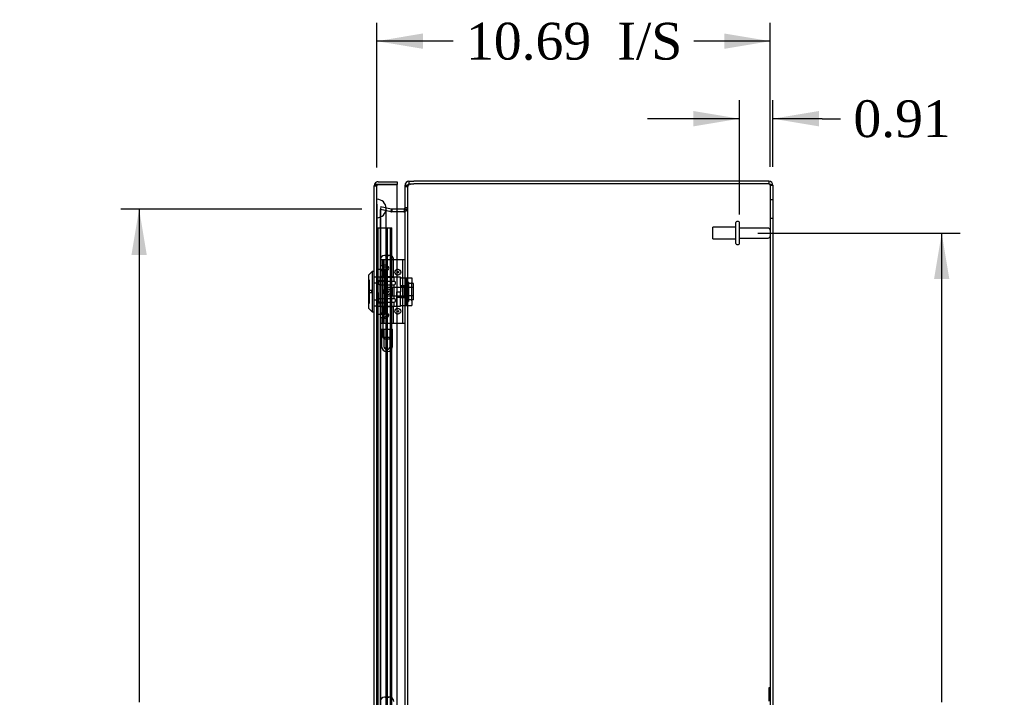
# Model space of a CAD drawing. Header units: inches. Extents: x 1 to 240, y -1 to 159.
# Tile 8 of 10: x 102 to 129, y 87 to 105. Entities that reach past the tile are written whole.
import ezdxf
from ezdxf.enums import TextEntityAlignment as Align
from ezdxf.lldxf.tags import DXFTag

# ---------------------------------------------------------------- set-up
doc = ezdxf.new("R2010")
doc.units = ezdxf.units.IN
doc.header["$MEASUREMENT"] = 0
for name, color, linetype in [('CAP02342', 7, 'Continuous'), ('COM52809', 7, 'Continuous'), ('COM53844', 7, 'Continuous'), ('COM54638', 7, 'Continuous'), ('COM70219', 7, 'Continuous'), ('Default', 7, 'Continuous'), ('HNG14573-1', 7, 'Continuous'), ('HNG14573-2', 7, 'Continuous'), ('LOK10000', 7, 'Continuous'), ('LOK10000CAM', 7, 'Continuous'), ('LOK10000NUT', 7, 'Continuous'), ('LOK10000SC', 7, 'Continuous'), ('PIN17645', 7, 'Continuous'), ('QLB20183', 7, 'Continuous'), ('QLB20254', 7, 'Continuous'), ('STD26098', 7, 'Continuous')]:
    doc.layers.add(name, color=color, linetype=linetype)
doc.styles.add('SEACAD_Times_New_Roman', font='times.ttf')
tags = doc.linetypes.add('HIDDEN2', pattern=[0.1875, 0.125, -0.0625]).pattern_tags.tags
tags[6:7] = [DXFTag(74, 4), DXFTag(75, 0), DXFTag(340, '0'), DXFTag(46, 0.0), DXFTag(50, 0.0), DXFTag(44, 0.0), DXFTag(45, 0.0)]
tags[4:5] = [DXFTag(74, 4), DXFTag(75, 0), DXFTag(340, '0'), DXFTag(46, 0.0), DXFTag(50, 0.0), DXFTag(44, 0.0), DXFTag(45, 0.0)]
doc.dimstyles.new('HAMMOND_(STH_-_240x160)', dxfattribs={"dimtxt": 1, "dimasz": 1.25, "dimexe": 0.5, "dimexo": 0.5, "dimgap": 0.25, "dimtad": 0, "dimtih": 1, "dimtoh": 1, "dimzin": 0, "dimdsep": 46, "dimtxsty": 'SEACAD_Times_New_Roman', "dimblk1": '_SE_FILLED', "dimblk2": '_SE_FILLED', "dimsah": 1, "dimcen": 0.5, "dimadec": 0, "dimazin": 0, "dimtfac": 0.8, "dimtofl": 0, "dimtmove": 0, "dimatfit": 3, "dimfxl": 1, "dimtolj": 1, "dimtzin": 0, "dimarcsym": 0})

# ---------------------------------------------------------------- blocks, each defined once
blk = doc.blocks.new('SE3')
at = {"layer": 'CAP02342', "color": 7, "linetype": 'HIDDEN2'}
for p, q in [((112.195, 96.71), (112.487, 96.71)), ((112.195, 96.71), (112.195, 96.237)), ((112.255, 96.71), (112.255, 96.237)), ((112.427, 96.237), (112.427, 96.71)), ((112.487, 96.237), (112.487, 96.71)), ((112.334, 96.158), (112.348, 96.158)), ((112.334, 96.098), (112.348, 96.098))]:
    blk.add_line(p, q, dxfattribs=at)
for centre, radius, start, end in [((112.334, 96.237), 0.139, 180, 270), ((112.334, 96.237), 0.079, 180, 270), ((112.334, 96.237), 0.079, 270, 275.0835), ((112.334, 96.237), 0.139, 270, 272.8866), ((112.348, 96.237), 0.079, 264.9165, 270), ((112.348, 96.237), 0.139, 267.1134, 270), ((112.348, 96.237), 0.079, 270, 0), ((112.348, 96.237), 0.139, 270, 0)]:
    blk.add_arc(centre, radius, start, end, dxfattribs=at)
at = {"layer": 'COM52809', "color": 7, "linetype": 'Continuous'}
for p, q in [((112.051, 100.639), (112.014, 100.665)), ((112.102, 100.639), (112.051, 100.639)), ((112.102, 100.711), (112.619, 100.711)), ((112.102, 100.639), (112.102, 100.639)), ((112.619, 100.711), (112.619, 100.639)), ((111.994, 70.85), (111.994, 100.603)), ((111.994, 100.603), (111.994, 100.603)), ((111.994, 100.603), (111.994, 100.603)), ((111.994, 100.603), (111.994, 100.603)), ((112.102, 100.639), (112.014, 100.639)), ((112.102, 100.639), (112.619, 100.639)), ((112.619, 100.639), (112.102, 100.639)), ((112.619, 70.814), (112.619, 100.639))]:
    blk.add_line(p, q, dxfattribs=at)
at = {"layer": 'COM52809', "color": 7, "linetype": 'HIDDEN2'}
for p, q in [((111.994, 100.603), (112.066, 100.603)), ((112.066, 100.603), (111.994, 100.603)), ((112.066, 70.85), (112.066, 100.603)), ((112.102, 100.639), (112.102, 100.638)), ((112.066, 98.121), (111.994, 98.121)), ((112.066, 97.957), (111.994, 97.957)), ((112.066, 97.495), (111.994, 97.495)), ((112.066, 97.33), (111.994, 97.33))]:
    blk.add_line(p, q, dxfattribs=at)
at = {"layer": 'COM52809', "color": 7, "linetype": 'Continuous'}
for start, end in [(144.4735, 179.7825), (90, 144.4735), (179.8992, 180)]:
    blk.add_arc((112.102, 100.603), 0.108, start, end, dxfattribs=at)
at = {"layer": 'COM52809', "color": 7, "linetype": 'HIDDEN2'}
for centre, start, end in [((112.102, 100.603), 90, 179.6975), ((112.102, 100.602), 90, 179.6975), ((112.102, 100.603), 179.6975, 180)]:
    blk.add_arc(centre, 0.036, start, end, dxfattribs=at)
for points, knots in [([(112.051, 100.639), (112.049, 100.633), (112.047, 100.628), (112.045, 100.62), (112.044, 100.617), (112.043, 100.613), (112.043, 100.611), (112.042, 100.608), (112.042, 100.607), (112.039, 100.605), (112.037, 100.604), (112.033, 100.604), (112.031, 100.604), (112.026, 100.603), (112.022, 100.603), (112.01, 100.603), (112.002, 100.603), (111.994, 100.603)], [0, 0, 0, 0, 0.25, 0.25, 0.375, 0.375, 0.4375, 0.4375, 0.5, 0.5, 0.5625, 0.5625, 0.625, 0.625, 0.75, 0.75, 1, 1, 1, 1]), ([(111.994, 100.603), (112, 100.603), (112.006, 100.603), (112.012, 100.603), (112.018, 100.603), (112.024, 100.603), (112.03, 100.603), (112.032, 100.604), (112.033, 100.604), (112.035, 100.604), (112.036, 100.604), (112.038, 100.604), (112.039, 100.605), (112.04, 100.605), (112.04, 100.606), (112.041, 100.606), (112.041, 100.607), (112.042, 100.607), (112.042, 100.608), (112.043, 100.611), (112.044, 100.614), (112.044, 100.617), (112.045, 100.62), (112.046, 100.623), (112.047, 100.626), (112.048, 100.63), (112.05, 100.634), (112.051, 100.639)], [0, 0, 0, 0, 0.186705, 0.186705, 0.186705, 0.38114, 0.38114, 0.38114, 0.429837, 0.429837, 0.429837, 0.479528, 0.479528, 0.479528, 0.504062, 0.504062, 0.504062, 0.535578, 0.535578, 0.535578, 0.673413, 0.673413, 0.673413, 0.81014, 0.81014, 0.81014, 1, 1, 1, 1])]:
    blk.add_open_spline(points, degree=3, knots=knots, dxfattribs=at)
at = {"layer": 'COM52809', "color": 7, "linetype": 'Continuous'}
blk.add_open_spline([(112.014, 100.639), (112.008, 100.633), (112.003, 100.627), (111.996, 100.615), (111.994, 100.609), (111.994, 100.603)], degree=3, knots=[0, 0, 0, 0, 0.5, 0.5, 1, 1, 1, 1], dxfattribs=at)
at = {"layer": 'COM53844', "color": 7, "linetype": 'HIDDEN2'}
for p, q in [((112.066, 99.464), (112.147, 99.464)), ((112.104, 71.964), (112.104, 99.464)), ((112.147, 99.464), (112.391, 99.464)), ((112.354, 71.964), (112.354, 99.464)), ((112.391, 99.464), (112.472, 99.464)), ((112.434, 71.964), (112.434, 99.464)), ((112.472, 71.964), (112.472, 99.464))]:
    blk.add_line(p, q, dxfattribs=at)
at = {"layer": 'COM54638', "color": 7, "linetype": 'Continuous'}
for p, q in [((112.939, 100.726), (113.068, 100.726)), ((112.939, 100.726), (112.939, 100.654)), ((112.939, 100.654), (113.068, 100.654)), ((122.723, 100.726), (113.068, 100.726)), ((122.723, 100.654), (113.068, 100.654)), ((122.723, 100.654), (113.068, 100.654)), ((122.723, 100.726), (122.723, 100.654)), ((112.831, 100.585), (112.831, 100.618)), ((112.831, 100.618), (112.883, 100.618)), ((112.831, 70.868), (112.831, 100.585)), ((122.831, 100.618), (122.831, 70.834)), ((112.619, 99.976), (112.795, 99.976)), ((112.619, 99.904), (112.795, 99.904)), ((112.795, 99.893), (112.619, 99.893)), ((112.803, 99.893), (112.795, 99.893)), ((112.803, 99.977), (112.816, 99.918))]:
    blk.add_line(p, q, dxfattribs=at)
at = {"layer": 'COM54638', "color": 7, "linetype": 'HIDDEN2'}
for p, q in [((112.831, 100.585), (112.903, 100.585)), ((112.883, 100.618), (112.903, 100.618)), ((112.903, 100.583), (112.903, 100.618)), ((112.903, 70.868), (112.903, 100.585)), ((122.759, 100.618), (122.831, 100.618)), ((122.759, 100.618), (122.759, 70.834)), ((122.831, 100.226), (122.759, 100.226)), ((112.177, 100.042), (112.161, 99.972)), ((112.161, 99.972), (112.441, 99.907)), ((112.441, 99.896), (112.161, 99.962)), ((112.161, 71.49), (112.161, 99.962)), ((112.177, 99.962), (112.161, 99.962)), ((112.177, 100.042), (112.457, 99.977)), ((112.457, 99.896), (112.177, 99.962)), ((112.177, 71.49), (112.177, 99.962)), ((112.457, 99.977), (112.441, 99.907)), ((112.441, 99.907), (112.465, 99.904)), ((112.457, 99.896), (112.441, 99.896)), ((112.465, 99.894), (112.441, 99.896)), ((112.441, 99.896), (112.465, 99.894)), ((112.457, 99.977), (112.465, 99.976)), ((112.465, 99.894), (112.457, 99.896)), ((112.465, 99.976), (112.472, 99.976)), ((112.465, 99.976), (112.465, 99.904)), ((112.465, 99.904), (112.472, 99.904)), ((112.472, 99.893), (112.465, 99.894)), ((112.472, 99.976), (112.472, 99.904)), ((112.472, 99.976), (112.619, 99.976)), ((112.472, 99.904), (112.619, 99.904)), ((112.619, 99.893), (112.472, 99.893)), ((112.803, 99.893), (112.819, 99.893)), ((112.816, 99.918), (112.819, 99.907)), ((112.831, 100.012), (112.903, 100.012)), ((112.831, 99.97), (112.903, 99.97)), ((122.759, 99.726), (122.831, 99.726))]:
    blk.add_line(p, q, dxfattribs=at)
at = {"layer": 'COM54638', "color": 7, "linetype": 'Continuous'}
for centre, radius, start, end in [((112.939, 100.618), 0.108, 90, 180), ((112.939, 100.618), 0.036, 90, 180), ((113.068, 100.272), 0.382, 90, 109.6817), ((122.723, 100.618), 0.108, 0, 90), ((122.723, 100.618), 0.036, 65.9775, 90), ((112.795, 100.012), 0.036, 270, 282.7679), ((112.795, 100.012), 0.108, 270, 277.9391), ((112.795, 100.012), 0.036, 282.7679, 360), ((112.69, 99.978), 0.142, 323.1558, 356.7199)]:
    blk.add_arc(centre, radius, start, end, dxfattribs=at)
at = {"layer": 'COM54638', "color": 7, "linetype": 'HIDDEN2'}
for centre, radius, start, end in [((122.723, 100.618), 0.036, 0, 65.9775), ((112.795, 100.012), 0.108, 277.9391, 282.7679), ((112.795, 100.012), 0.108, 282.7679, 360)]:
    blk.add_arc(centre, radius, start, end, dxfattribs=at)
at = {"layer": 'COM54638', "color": 7, "linetype": 'Continuous'}
for points, knots in [([(122.723, 100.654), (122.737, 100.651), (122.751, 100.648), (122.777, 100.642), (122.789, 100.639), (122.809, 100.633), (122.817, 100.63), (122.828, 100.624), (122.831, 100.621), (122.831, 100.618)], [0, 0, 0, 0, 0.25, 0.25, 0.5, 0.5, 0.75, 0.75, 1, 1, 1, 1]), ([(112.939, 100.632), (112.937, 100.631), (112.933, 100.63), (112.926, 100.629), (112.92, 100.628), (112.914, 100.626), (112.907, 100.625), (112.901, 100.624), (112.896, 100.622), (112.89, 100.621), (112.884, 100.619), (112.879, 100.618), (112.874, 100.616), (112.869, 100.614), (112.865, 100.613), (112.857, 100.61), (112.847, 100.605), (112.839, 100.6), (112.835, 100.595), (112.833, 100.592), (112.831, 100.588), (112.831, 100.586), (112.831, 100.585)], [0, 0, 0, 0, 0.037191, 0.074292, 0.1113, 0.148214, 0.185032, 0.22175, 0.258368, 0.294882, 0.331291, 0.367592, 0.403784, 0.439864, 0.475831, 0.511682, 0.636051, 0.758907, 0.819804, 0.880292, 0.94036, 1, 1, 1, 1])]:
    blk.add_open_spline(points, degree=3, knots=knots, dxfattribs=at)
at = {"layer": 'COM54638', "color": 7, "linetype": 'HIDDEN2'}
for points, knots in [([(122.723, 100.654), (122.732, 100.648), (122.742, 100.642), (122.755, 100.63), (122.759, 100.624), (122.759, 100.618)], [0, 0, 0, 0, 0.5, 0.5, 1, 1, 1, 1]), ([(112.939, 100.632), (112.934, 100.629), (112.929, 100.626), (112.92, 100.619), (112.916, 100.615), (112.91, 100.607), (112.907, 100.603), (112.904, 100.594), (112.903, 100.589), (112.903, 100.585)], [0, 0, 0, 0, 0.25, 0.25, 0.5, 0.5, 0.75, 0.75, 1, 1, 1, 1]), ([(112.903, 99.97), (112.903, 99.963), (112.901, 99.957), (112.893, 99.944), (112.887, 99.937), (112.872, 99.925), (112.863, 99.918), (112.842, 99.905), (112.831, 99.899), (112.819, 99.893)], [0, 0, 0, 0, 0.25, 0.25, 0.5, 0.5, 0.75, 0.75, 1, 1, 1, 1])]:
    blk.add_open_spline(points, degree=3, knots=knots, dxfattribs=at)
at = {"layer": 'COM70219', "color": 7, "linetype": 'HIDDEN2'}
for p, q in [((112.067, 99.737), (112.067, 100.236)), ((112.068, 100.236), (112.067, 100.236)), ((112.068, 99.737), (112.068, 100.236)), ((112.07, 99.987), (112.068, 100.236)), ((112.068, 99.738), (112.07, 99.987)), ((112.07, 99.737), (112.07, 99.987)), ((112.316, 99.737), (112.316, 99.987)), ((112.067, 99.738), (112.068, 99.738)), ((112.067, 71.715), (112.067, 99.737)), ((112.068, 71.715), (112.068, 99.737)), ((112.07, 71.715), (112.07, 99.737)), ((112.316, 71.715), (112.316, 99.737))]:
    blk.add_line(p, q, dxfattribs=at)
for start, end in [(0, 90), (270, 0)]:
    blk.add_arc((112.066, 99.987), 0.25, start, end, dxfattribs=at)
at = {"layer": 'HNG14573-1', "color": 7, "linetype": 'HIDDEN2'}
for p, q in [((112.279, 98.592), (112.163, 98.592)), ((112.163, 98.405), (112.163, 98.592)), ((112.22, 98.444), (112.22, 98.592)), ((112.228, 98.139), (112.228, 98.592)), ((112.264, 98.139), (112.264, 98.592)), ((112.455, 98.592), (112.279, 98.592)), ((112.475, 98.592), (112.455, 98.592)), ((112.462, 98.139), (112.462, 98.592)), ((112.753, 98.592), (112.475, 98.592)), ((112.519, 98.139), (112.519, 98.592)), ((112.831, 98.592), (112.753, 98.592)), ((112.774, 96.86), (112.774, 98.592)), ((112.163, 98.372), (112.163, 98.405)), ((112.163, 98.363), (112.163, 98.372)), ((112.163, 98.329), (112.163, 98.363)), ((112.163, 97.123), (112.163, 98.329)), ((112.22, 98.444), (112.22, 98.418)), ((112.22, 98.418), (112.22, 98.316)), ((112.22, 98.291), (112.22, 98.316)), ((112.22, 97.162), (112.22, 98.291)), ((112.279, 98.405), (112.354, 98.372)), ((112.354, 98.363), (112.279, 98.329)), ((112.349, 98.418), (112.292, 98.444)), ((112.349, 98.316), (112.292, 98.291)), ((112.22, 98.139), (112.163, 98.139)), ((112.22, 98.139), (112.228, 98.139)), ((112.228, 98.139), (112.519, 98.139)), ((112.22, 97.314), (112.163, 97.314)), ((112.228, 97.314), (112.22, 97.314)), ((112.22, 97.136), (112.22, 97.162)), ((112.228, 96.86), (112.228, 97.314)), ((112.519, 97.314), (112.228, 97.314)), ((112.264, 96.86), (112.264, 97.314)), ((112.292, 97.162), (112.349, 97.136)), ((112.462, 96.86), (112.462, 97.314)), ((112.519, 96.86), (112.519, 97.314)), ((112.163, 97.09), (112.163, 97.123)), ((112.163, 97.081), (112.163, 97.09)), ((112.163, 97.047), (112.163, 97.081)), ((112.163, 96.86), (112.163, 97.047)), ((112.22, 97.136), (112.22, 97.034)), ((112.22, 97.034), (112.22, 97.009)), ((112.22, 96.86), (112.22, 97.009)), ((112.279, 97.123), (112.354, 97.09)), ((112.354, 97.081), (112.279, 97.047)), ((112.292, 97.009), (112.349, 97.034)), ((112.279, 96.86), (112.163, 96.86)), ((112.455, 96.86), (112.279, 96.86)), ((112.475, 96.86), (112.455, 96.86)), ((112.753, 96.86), (112.475, 96.86)), ((112.831, 96.86), (112.753, 96.86))]:
    blk.add_line(p, q, dxfattribs=at)
for centre, radius in [((112.634, 98.257), 0.079), ((112.634, 98.257), 0.022), ((112.634, 97.195), 0.079), ((112.634, 97.195), 0.022)]:
    blk.add_circle(centre, radius, dxfattribs=at)
for centre, major_axis, ratio, start_param, end_param in [((112.313, 98.323), (0.147, -0.094), 0.323001, 2.000852, 3.344755), ((112.313, 98.411), (0.147, 0.094), 0.323001, 2.93843, 4.282333), ((112.313, 98.393), (0.0911, -0.0581), 0.323001, 2.000852, 3.344755), ((112.313, 98.342), (0.0911, 0.0581), 0.323001, 2.93843, 4.282333), ((112.292, 98.367), (-0.0978, 0), 0.638889, 2.181662, 4.101524), ((112.349, 98.367), (-0.00861, 0), 0.638889, 2.181662, 4.101524), ((112.313, 97.111), (0.0911, -0.0581), 0.323001, 2.000852, 3.344755), ((112.313, 97.041), (0.147, -0.094), 0.323001, 2.000852, 3.344755), ((112.313, 97.129), (0.147, 0.094), 0.323001, 2.93843, 4.282333), ((112.313, 97.06), (0.0911, 0.0581), 0.323001, 2.93843, 4.282333), ((112.292, 97.085), (-0.0978, 0), 0.638889, 2.181662, 4.101524), ((112.349, 97.085), (-0.00861, 0), 0.638889, 2.181662, 4.101524)]:
    blk.add_ellipse(centre, major_axis=major_axis, ratio=ratio, start_param=start_param, end_param=end_param, dxfattribs=at)
for centre, major_axis in [((112.364, 97.726), (0, -0.079)), ((112.368, 97.726), (0, 0.022))]:
    blk.add_ellipse(centre, major_axis=major_axis, ratio=0.97437, dxfattribs=at)
at = {"layer": 'HNG14573-2', "color": 7, "linetype": 'HIDDEN2'}
for p, q in [((112.113, 97.974), (112.113, 97.951)), ((112.142, 98.12), (112.54, 98.12)), ((112.142, 98.12), (112.142, 98.013)), ((112.142, 98.013), (112.54, 98.013)), ((112.221, 98.12), (112.221, 97.333)), ((112.461, 97.333), (112.461, 98.12)), ((112.54, 98.013), (112.54, 98.12)), ((112.568, 97.951), (112.568, 97.974)), ((112.142, 97.913), (112.54, 97.913)), ((112.142, 97.913), (112.142, 97.541)), ((112.54, 97.541), (112.54, 97.913)), ((112.113, 97.485), (112.113, 97.479)), ((112.142, 97.541), (112.54, 97.541)), ((112.142, 97.441), (112.54, 97.441)), ((112.142, 97.441), (112.142, 97.333)), ((112.54, 97.333), (112.54, 97.441)), ((112.568, 97.479), (112.568, 97.502))]:
    blk.add_line(p, q, dxfattribs=at)
for centre, start, end in [((112.153, 97.974), 106.7083, 180), ((112.528, 97.974), 0, 73.2917), ((112.153, 97.951), 180, 253.2917), ((112.528, 97.951), 286.7083, 0), ((112.153, 97.502), 106.7083, 180), ((112.153, 97.479), 180, 253.2917), ((112.528, 97.502), 0, 73.2917), ((112.528, 97.479), 286.7083, 0)]:
    blk.add_arc(centre, 0.04, start, end, dxfattribs=at)
at = {"layer": 'LOK10000', "color": 7, "linetype": 'Continuous'}
for p, q in [((111.934, 98.276), (111.834, 98.176)), ((111.934, 98.276), (111.934, 97.176)), ((111.994, 98.276), (111.934, 98.276)), ((111.834, 98.176), (111.834, 97.276)), ((111.834, 97.276), (111.934, 97.176)), ((111.934, 97.176), (111.994, 97.176))]:
    blk.add_line(p, q, dxfattribs=at)
at = {"layer": 'LOK10000', "color": 7, "linetype": 'HIDDEN2'}
for p, q in [((111.864, 98.038), (111.834, 98.038)), ((111.864, 97.413), (111.864, 98.038)), ((112.064, 98.121), (111.994, 98.121)), ((112.704, 98.118), (112.064, 98.118)), ((112.704, 98.118), (112.704, 98.101)), ((111.924, 97.756), (111.864, 97.756)), ((111.924, 97.696), (111.864, 97.696)), ((111.924, 97.756), (111.924, 97.696)), ((112.064, 97.957), (111.994, 97.957)), ((112.304, 97.842), (112.234, 97.726)), ((112.234, 97.726), (112.304, 97.61)), ((112.304, 97.842), (112.304, 97.61)), ((112.804, 97.842), (112.304, 97.842)), ((112.604, 97.333), (112.604, 97.726)), ((112.604, 97.726), (112.704, 97.726)), ((112.704, 97.892), (112.704, 97.726)), ((112.804, 97.883), (112.704, 97.883)), ((112.804, 97.883), (112.804, 97.568)), ((112.064, 97.495), (111.994, 97.495)), ((112.304, 97.61), (112.804, 97.61)), ((112.804, 97.568), (112.604, 97.568)), ((111.834, 97.413), (111.864, 97.413)), ((112.064, 97.33), (111.994, 97.33)), ((112.064, 97.333), (112.604, 97.333)), ((112.604, 97.333), (112.704, 97.333)), ((112.704, 97.333), (112.704, 97.351))]:
    blk.add_line(p, q, dxfattribs=at)
at = {"layer": 'LOK10000CAM', "color": 7, "linetype": 'HIDDEN2'}
for p, q in [((112.704, 98.101), (112.869, 98.101)), ((112.704, 97.892), (112.704, 98.101)), ((112.854, 97.351), (112.854, 98.101)), ((112.869, 97.976), (112.869, 98.101)), ((112.869, 98.101), (113.019, 98.101)), ((112.869, 97.476), (112.869, 97.976)), ((113.019, 98.101), (113.019, 97.976)), ((113.019, 97.476), (113.019, 97.976)), ((112.704, 97.883), (112.854, 97.883)), ((112.704, 97.351), (112.704, 97.726)), ((112.704, 97.568), (112.854, 97.568)), ((112.869, 97.351), (112.869, 97.476)), ((113.019, 97.476), (113.019, 97.351)), ((112.704, 97.351), (112.869, 97.351)), ((112.869, 97.351), (113.019, 97.351))]:
    blk.add_line(p, q, dxfattribs=at)
at = {"layer": 'LOK10000NUT', "color": 7, "linetype": 'HIDDEN2'}
for p, q in [((112.064, 98.032), (112.064, 98.338)), ((112.064, 98.338), (112.279, 98.338)), ((112.279, 98.032), (112.279, 98.338)), ((112.279, 98.118), (112.064, 98.118)), ((112.064, 97.42), (112.064, 98.032)), ((112.064, 98.032), (112.279, 98.032)), ((112.279, 97.42), (112.279, 98.032)), ((112.064, 97.114), (112.064, 97.42)), ((112.064, 97.42), (112.279, 97.42)), ((112.064, 97.333), (112.279, 97.333)), ((112.279, 97.114), (112.279, 97.42)), ((112.064, 97.114), (112.279, 97.114))]:
    blk.add_line(p, q, dxfattribs=at)
at = {"layer": 'LOK10000SC', "color": 7, "linetype": 'HIDDEN2'}
for p, q in [((112.924, 97.988), (112.854, 97.988)), ((112.924, 97.988), (112.924, 97.463)), ((112.479, 97.842), (112.479, 97.61)), ((112.854, 97.842), (112.479, 97.842)), ((113.061, 97.948), (112.924, 97.948)), ((113.061, 97.837), (112.924, 97.837)), ((113.061, 97.837), (113.061, 97.948)), ((113.061, 97.614), (113.061, 97.837)), ((112.479, 97.61), (112.854, 97.61)), ((112.854, 97.463), (112.924, 97.463)), ((113.061, 97.614), (112.924, 97.614)), ((113.061, 97.503), (112.924, 97.503)), ((113.061, 97.503), (113.061, 97.614))]:
    blk.add_line(p, q, dxfattribs=at)
at = {"layer": 'PIN17645', "color": 7, "linetype": 'HIDDEN2'}
for p, q in [((112.153, 98.592), (112.163, 98.592)), ((112.41, 98.711), (112.272, 98.711)), ((112.291, 98.709), (112.391, 98.709)), ((112.454, 96.492), (112.454, 98.592)), ((112.228, 98.139), (112.228, 97.314)), ((112.228, 96.86), (112.228, 96.492)), ((112.228, 96.492), (112.454, 96.492)), ((112.228, 96.492), (112.278, 96.442)), ((112.278, 96.442), (112.404, 96.442)), ((112.404, 96.442), (112.454, 96.492)), ((112.41, 86.711), (112.272, 86.711)), ((112.291, 86.709), (112.391, 86.709))]:
    blk.add_line(p, q, dxfattribs=at)
for centre, start, end in [((112.272, 98.592), 90, 180), ((112.272, 98.592), 80.5843, 90), ((112.41, 98.592), 90, 99.4157), ((112.41, 98.592), 0, 90), ((112.272, 86.592), 90, 180), ((112.272, 86.592), 80.5843, 90), ((112.41, 86.592), 90, 99.4157), ((112.41, 86.592), 0, 90)]:
    blk.add_arc(centre, 0.119, start, end, dxfattribs=at)
at = {"layer": 'QLB20183', "color": 7, "linetype": 'HIDDEN2'}
for p, q in [((112.096, 98.711), (112.066, 98.711)), ((112.096, 98.711), (112.096, 98.336)), ((112.096, 98.336), (112.096, 96.586)), ((112.113, 97.716), (112.094, 97.716)), ((112.113, 97.701), (112.094, 97.701)), ((112.113, 97.701), (112.094, 97.701)), ((112.113, 97.701), (112.094, 97.701)), ((112.111, 97.714), (112.096, 97.714)), ((112.111, 97.711), (112.096, 97.711)), ((112.111, 97.708), (112.096, 97.708)), ((112.111, 97.7), (112.096, 97.7)), ((112.111, 97.697), (112.096, 97.697)), ((112.111, 97.697), (112.096, 97.697)), ((112.111, 97.696), (112.096, 97.696)), ((112.111, 97.696), (112.096, 97.696)), ((112.111, 97.695), (112.096, 97.695)), ((112.111, 97.671), (112.111, 97.701)), ((112.113, 97.686), (112.094, 97.686)), ((112.094, 97.656), (112.113, 97.656)), ((112.094, 97.613), (112.113, 97.613)), ((112.113, 97.599), (112.094, 97.599)), ((112.113, 97.575), (112.094, 97.575)), ((112.113, 97.524), (112.094, 97.524)), ((112.113, 97.523), (112.094, 97.523)), ((112.094, 97.502), (112.113, 97.502)), ((112.094, 97.501), (112.113, 97.501)), ((112.094, 97.487), (112.113, 97.487)), ((112.113, 97.477), (112.094, 97.477)), ((112.113, 97.475), (112.094, 97.475)), ((112.094, 97.465), (112.113, 97.465)), ((112.113, 97.46), (112.094, 97.46)), ((112.094, 97.451), (112.113, 97.451)), ((112.111, 97.694), (112.096, 97.694)), ((112.111, 97.694), (112.096, 97.694)), ((112.111, 97.693), (112.096, 97.693)), ((112.111, 97.69), (112.096, 97.69)), ((112.111, 97.69), (112.096, 97.69)), ((112.111, 97.688), (112.096, 97.688)), ((112.111, 97.688), (112.096, 97.688)), ((112.111, 97.687), (112.096, 97.687)), ((112.111, 97.685), (112.096, 97.685)), ((112.111, 97.684), (112.096, 97.684)), ((112.111, 97.682), (112.096, 97.682)), ((112.111, 97.681), (112.096, 97.681)), ((112.111, 97.68), (112.096, 97.68)), ((112.111, 97.68), (112.096, 97.68)), ((112.111, 97.679), (112.096, 97.679)), ((112.111, 97.678), (112.096, 97.678)), ((112.111, 97.678), (112.096, 97.678)), ((112.096, 97.678), (112.111, 97.678)), ((112.096, 97.677), (112.111, 97.677)), ((112.111, 97.671), (112.096, 97.671)), ((112.111, 97.663), (112.096, 97.663)), ((112.111, 97.658), (112.096, 97.658)), ((112.111, 97.656), (112.096, 97.656)), ((112.111, 97.655), (112.096, 97.655)), ((112.111, 97.636), (112.096, 97.636)), ((112.111, 97.632), (112.096, 97.632)), ((112.111, 97.626), (112.096, 97.626)), ((112.111, 97.626), (112.096, 97.626)), ((112.111, 97.625), (112.096, 97.625)), ((112.111, 97.625), (112.096, 97.625)), ((112.111, 97.62), (112.096, 97.62)), ((112.111, 97.62), (112.096, 97.62)), ((112.111, 97.617), (112.096, 97.617)), ((112.111, 97.612), (112.096, 97.612)), ((112.111, 97.611), (112.096, 97.611)), ((112.111, 97.608), (112.096, 97.608)), ((112.111, 97.606), (112.096, 97.606)), ((112.111, 97.606), (112.096, 97.606)), ((112.111, 97.6), (112.096, 97.6)), ((112.111, 97.591), (112.096, 97.591)), ((112.111, 97.587), (112.096, 97.587)), ((112.111, 97.585), (112.096, 97.585)), ((112.111, 97.584), (112.096, 97.584)), ((112.111, 97.582), (112.096, 97.582)), ((112.111, 97.578), (112.096, 97.578)), ((112.111, 97.57), (112.096, 97.57)), ((112.111, 97.548), (112.096, 97.548)), ((112.111, 97.547), (112.096, 97.547)), ((112.111, 97.529), (112.096, 97.529)), ((112.111, 97.527), (112.096, 97.527)), ((112.111, 97.527), (112.096, 97.527)), ((112.111, 97.525), (112.096, 97.525)), ((112.111, 97.525), (112.096, 97.525)), ((112.111, 97.522), (112.096, 97.522)), ((112.111, 97.522), (112.096, 97.522)), ((112.111, 97.522), (112.096, 97.522)), ((112.111, 97.52), (112.096, 97.52)), ((112.111, 97.518), (112.096, 97.518)), ((112.111, 97.517), (112.096, 97.517)), ((112.111, 97.514), (112.096, 97.514)), ((112.111, 97.513), (112.096, 97.513)), ((112.111, 97.512), (112.096, 97.512)), ((112.111, 97.509), (112.096, 97.509)), ((112.111, 97.508), (112.096, 97.508)), ((112.111, 97.507), (112.096, 97.507)), ((112.111, 97.507), (112.096, 97.507)), ((112.111, 97.506), (112.096, 97.506)), ((112.111, 97.505), (112.096, 97.505)), ((112.111, 97.501), (112.096, 97.501)), ((112.111, 97.495), (112.096, 97.495)), ((112.111, 97.495), (112.096, 97.495)), ((112.111, 97.492), (112.096, 97.492)), ((112.111, 97.492), (112.096, 97.492)), ((112.111, 97.489), (112.096, 97.489)), ((112.111, 97.487), (112.096, 97.487)), ((112.111, 97.474), (112.096, 97.474)), ((112.111, 97.472), (112.096, 97.472)), ((112.111, 97.469), (112.096, 97.469)), ((112.111, 97.465), (112.096, 97.465)), ((112.111, 97.465), (112.096, 97.465)), ((112.111, 97.458), (112.096, 97.458)), ((112.111, 97.455), (112.096, 97.455)), ((112.111, 97.453), (112.096, 97.453)), ((112.111, 97.452), (112.096, 97.452)), ((112.096, 97.451), (112.111, 97.451)), ((112.111, 97.675), (112.111, 97.681)), ((112.111, 97.525), (112.111, 97.671)), ((112.111, 97.489), (112.111, 97.525)), ((112.111, 97.465), (112.111, 97.489)), ((112.111, 97.453), (112.111, 97.465)), ((112.111, 97.451), (112.111, 97.453)), ((112.096, 96.586), (112.096, 96.211)), ((112.096, 96.211), (112.066, 96.211))]:
    blk.add_line(p, q, dxfattribs=at)
at = {"layer": 'QLB20254', "color": 7, "linetype": 'HIDDEN2'}
for p, q in [((122.729, 86.601), (122.729, 86.976)), ((122.729, 86.976), (122.759, 86.976))]:
    blk.add_line(p, q, dxfattribs=at)
at = {"layer": 'STD26098', "color": 7, "linetype": 'HIDDEN2'}
for p, q in [((121.822, 99.038), (121.822, 99.603)), ((121.892, 99.633), (121.852, 99.633)), ((121.922, 99.038), (121.922, 99.603)), ((121.197, 99.164), (121.197, 99.476)), ((121.822, 99.476), (121.197, 99.476)), ((122.699, 99.455), (121.922, 99.455)), ((121.197, 99.164), (121.822, 99.164)), ((121.922, 99.185), (122.699, 99.185)), ((121.852, 99.008), (121.892, 99.008))]:
    blk.add_line(p, q, dxfattribs=at)
for centre, radius, start, end in [((121.852, 99.603), 0.03, 90, 180), ((121.892, 99.603), 0.03, 0, 90), ((122.699, 99.395), 0.06, 0, 90), ((121.852, 99.038), 0.03, 180, 270), ((121.892, 99.038), 0.03, 270, 0), ((122.699, 99.245), 0.06, 270, 0)]:
    blk.add_arc(centre, radius, start, end, dxfattribs=at)
blk = doc.blocks.new('DMBLK223')
at = {"layer": 'Default', "linetype": 'Continuous'}
for points in [[(127.628, 98.07), (127.42, 99.32), (127.212, 98.07)], [(127.628, 73.382), (127.212, 73.382), (127.42, 72.132)]]:
    blk.add_hatch(color=7, dxfattribs=at).paths.add_polyline_path(points)
at = {"layer": 'Default', "color": 7, "linetype": 'Continuous'}
for p, q in [((122.422, 99.32), (127.92, 99.32)), ((127.42, 86.576), (127.42, 99.32)), ((127.42, 72.132), (127.42, 85.226)), ((122.422, 72.132), (127.92, 72.132))]:
    blk.add_line(p, q, dxfattribs=at)
at = {"layer": 'Default', "color": 7, "linetype": 'Continuous', "style": 'SEACAD_Times_New_Roman'}
blk.add_text('27.19', height=1, dxfattribs=at).set_placement((125.714, 86.226), align=Align.TOP_LEFT)
blk = doc.blocks.new('_SE_FILLED')
at = {"color": 0}
blk.add_line((0, 0), (-1, 0), dxfattribs=at)
blk.add_solid([(0, 0), (-1, -0.1665), (-1, 0.1665), (0, 0)], dxfattribs=at)
blk = doc.blocks.new('DMBLK227')
at = {"layer": 'Default', "linetype": 'Continuous'}
for points in [[(113.316, 104.742), (112.066, 104.533), (113.316, 104.325)], [(121.509, 104.742), (121.509, 104.325), (122.759, 104.533)]]:
    blk.add_hatch(color=7, dxfattribs=at).paths.add_polyline_path(points)
at = {"layer": 'Default', "color": 7, "linetype": 'Continuous'}
for p, q in [((112.066, 101.103), (112.066, 105.033)), ((122.759, 101.118), (122.759, 105.033)), ((114.141, 104.533), (112.066, 104.533)), ((122.759, 104.533), (120.684, 104.533))]:
    blk.add_line(p, q, dxfattribs=at)
at = {"layer": 'Default', "color": 7, "linetype": 'Continuous', "style": 'SEACAD_Times_New_Roman'}
for s, p in [('10.69', (114.491, 105.033)), ('I/S', (118.604, 105.033))]:
    blk.add_text(s, height=1, dxfattribs=at).set_placement(p, align=Align.TOP_LEFT)
blk = doc.blocks.new('DMBLK235')
at = {"layer": 'Default', "linetype": 'Continuous'}
for points in [[(105.394, 98.722), (105.811, 98.722), (105.603, 99.972)], [(105.394, 72.731), (105.603, 71.481), (105.811, 72.731)]]:
    blk.add_hatch(color=7, dxfattribs=at).paths.add_polyline_path(points)
at = {"layer": 'Default', "color": 7, "linetype": 'Continuous'}
for p, q in [((111.661, 99.972), (105.103, 99.972)), ((105.603, 99.972), (105.603, 86.576)), ((105.603, 81.876), (105.603, 71.481)), ((111.661, 71.481), (105.103, 71.481))]:
    blk.add_line(p, q, dxfattribs=at)
at = {"layer": 'Default', "color": 7, "linetype": 'Continuous', "style": 'SEACAD_Times_New_Roman'}
for s, p in [('28.49', (103.897, 86.226)), ('DOOR ', (103.316, 84.726)), ('OPENING', (102.356, 83.226))]:
    blk.add_text(s, height=1, dxfattribs=at).set_placement(p, align=Align.TOP_LEFT)
blk = doc.blocks.new('DMBLK244')
at = {"layer": 'Default', "linetype": 'Continuous'}
for points in [[(120.672, 102.636), (120.672, 102.219), (121.922, 102.427)], [(124.081, 102.636), (122.831, 102.427), (124.081, 102.219)]]:
    blk.add_hatch(color=7, dxfattribs=at).paths.add_polyline_path(points)
at = {"layer": 'Default', "color": 7, "linetype": 'Continuous'}
for p, q in [((121.922, 99.82), (121.922, 102.927)), ((122.831, 101.118), (122.831, 102.927)), ((121.922, 102.427), (119.422, 102.427)), ((124.171, 102.427), (122.831, 102.427)), ((124.171, 102.427), (124.671, 102.427))]:
    blk.add_line(p, q, dxfattribs=at)
at = {"layer": 'Default', "color": 7, "linetype": 'Continuous', "style": 'SEACAD_Times_New_Roman'}
blk.add_text('0.91', height=1, dxfattribs=at).set_placement((125.021, 102.927), align=Align.TOP_LEFT)

msp = doc.modelspace()

# ---------------------------------------------------------------- block references
at = {"layer": 'Default'}
msp.add_blockref('SE3', (0, 0), dxfattribs=at)

# ---------------------------------------------------------------- dimensions: what is measured, and where the dimension line sits
at = {"layer": 'Default', "color": 7, "linetype": 'Continuous'}
for base, p1, p2, angle, text, picture, middle in [((122.759, 104.533), (122.759, 100.618), (112.066, 100.603), 180.0831, '\\A1;<> I/S', 'DMBLK227', (117.412, 104.533)), ((105.603, 99.972), (112.161, 99.972), (112.161, 71.481), 270, '\\A1;<>\\PDOOR \\XOPENING', 'DMBLK235', (105.603, 85.726)), ((127.42, 72.132), (121.922, 72.132), (121.922, 99.32), 90, '\\A1;<>', 'DMBLK223', (127.42, 85.726))]:
    dim = msp.add_linear_dim(base=base, p1=p1, p2=p2, angle=angle, text=text, dimstyle='HAMMOND_(STH_-_240x160)', dxfattribs=at)
    dim.commit()
    dim.dimension.update_dxf_attribs({"geometry": picture, "text_midpoint": middle, "dimtype": 161})
dim = msp.add_linear_dim(base=(121.922, 102.427), p1=(122.831, 100.618), p2=(121.922, 99.32), text='\\A1;<>', dimstyle='HAMMOND_(STH_-_240x160)', override={"dimtmove": 1}, dxfattribs=at)
dim.commit()
dim.dimension.update_dxf_attribs({"geometry": 'DMBLK244', "text_midpoint": (124.671, 102.427), "dimtype": 160})

doc.saveas('drawing.dxf')
